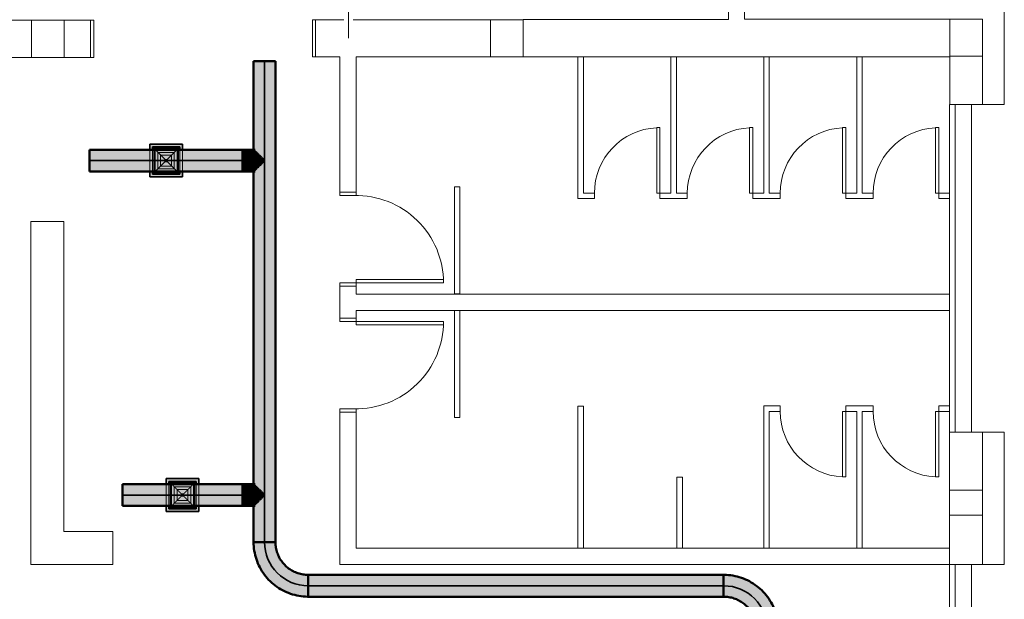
# Model space of a CAD drawing. Header units: millimetres. Extents: x -31934 to 141449, y -11052 to 10947.
# Tile 11 of 13: x 22449 to 31456, y -3843 to 1462. Entities that reach past the tile are written whole.
import ezdxf

# ---------------------------------------------------------------- set-up
doc = ezdxf.new("R2010")
doc.units = ezdxf.units.MM
doc.linetypes.add('Centro', pattern=[30, 12, -6, 6, -6])
doc.linetypes.add('Oculto 1_5', pattern=[2.2, 1.5, -0.7])
for name, color, linetype, lineweight in [('A-DETL', 90, 'Oculto 1_5', 9), ('A-DETL-GENF', 92, 'Continuous', 9), ('ESQ', 7, 'Continuous', 9), ('M-HVAC-CDFF', 50, 'Continuous', 35), ('M-HVAC-DUCT', 70, 'Continuous', 50), ('M-HVAC-DUCT-CNTR', 70, 'Centro', 35), ('PAREDES', 7, 'Continuous', 9), ('PEM1-Layout Terreo_dwg', 8, 'Continuous', 9), ('PILAR', 7, 'Continuous', 9)]:
    doc.layers.add(name, color=color, linetype=linetype, lineweight=lineweight)

# ---------------------------------------------------------------- blocks, each defined once
blk = doc.blocks.new('M_Cotovelo redondo - 2 D-V21-LAYOUT VISTA TÉRREO')
at = {"layer": 'M-HVAC-DUCT', "lineweight": 9}
for points in [[(-400, 0), (-330.5, 6.1), (-263.2, 24.1), (-198.3, 54.8), (-142.9, 93.6), (-93.5, 143), (-52.1, 203.3), (-24.1, 263.2), (-6.1, 330.5), (0, 400), (-100, 400), (-106.3, 339.7), (-122.8, 285.2), (-152.9, 230.5), (-187.9, 187.9), (-233.3, 150.6), (-285.2, 122.8), (-341.5, 105.8), (-400, 100), (-400, 25.9)], [(-400, -100), (-317.4, -92.8), (-245.5, -75.5), (-173, -45.5), (-106.1, -4.5), (-46.4, 46.4), (5, 107), (45.5, 173), (76.1, 248), (93.8, 321.8), (100, 400), (0, 400), (-6.1, 330.5), (-24.1, 263.2), (-53.6, 200), (-93.6, 142.9), (-142.9, 93.6), (-200, 53.6), (-263.2, 24.1), (-331.6, 6), (-400, -0.8), (-400, -96.6)]]:
    blk.add_hatch(color=241, dxfattribs=at).paths.add_polyline_path(points)
at = {"layer": 'M-HVAC-DUCT', "color": 11}
for p, q in [((0, 400), (-100, 400)), ((100, 400), (0, 400)), ((-400, 100), (-400, 0)), ((-400, 0), (-400, -100))]:
    blk.add_line(p, q, dxfattribs=at)
at = {"layer": 'M-HVAC-DUCT', "color": 11, "flags": 128}
for points in [[(-100, 400), (-100.2, 388), (-101, 376), (-102.2, 364.1), (-103.8, 352.2), (-106, 340.4), (-108.6, 328.7), (-111.7, 317.1), (-115.2, 305.6), (-119.2, 294.3), (-123.7, 283.2), (-128.6, 272.2), (-133.9, 261.5), (-139.7, 250.9), (-145.8, 240.6), (-152.4, 230.6), (-159.4, 220.8), (-166.7, 211.4), (-174.5, 202.2), (-182.5, 193.3), (-191, 184.8), (-199.8, 176.6), (-208.9, 168.8), (-218.3, 161.3), (-227.9, 154.2), (-237.9, 147.6), (-248.1, 141.3), (-258.6, 135.4), (-269.3, 130), (-280.2, 125), (-291.3, 120.4), (-302.6, 116.3), (-314, 112.6), (-325.5, 109.4), (-337.2, 106.6), (-349, 104.4), (-360.9, 102.6), (-372.8, 101.2), (-384.8, 100.4), (-396.8, 100), (-400, 100)], [(-400, -100), (-380, -99.6), (-360, -98.4), (-340.1, -96.4), (-320.3, -93.6), (-300.7, -90), (-281.1, -85.7), (-261.8, -80.5), (-242.7, -74.6), (-223.9, -67.9), (-205.3, -60.5), (-187, -52.4), (-169.1, -43.5), (-151.6, -33.9), (-134.4, -23.6), (-117.7, -12.7), (-101.4, -1), (-85.6, 11.2), (-70.3, 24.1), (-55.5, 37.6), (-41.3, 51.6), (-27.7, 66.3), (-14.6, 81.4), (-2.2, 97.1), (9.6, 113.2), (20.7, 129.8), (31.2, 146.9), (41, 164.3), (50.1, 182.2), (58.4, 200.3), (66, 218.8), (72.9, 237.6), (79, 256.6), (84.4, 275.9), (88.9, 295.4), (92.7, 315), (95.7, 334.8), (97.9, 354.7), (99.4, 374.6), (100, 394.6), (100, 400)]]:
    blk.add_lwpolyline(points, dxfattribs=at)
blk = doc.blocks.new('M_Cotovelo redondo - 2 D-V22-LAYOUT VISTA TÉRREO')
at = {"layer": 'M-HVAC-DUCT', "lineweight": 9}
h = blk.add_hatch(color=241, dxfattribs=at)
h.paths.add_polyline_path([(0, 400), (-100, 400), (-106.3, 339.7), (-122.8, 285.2), (-152.9, 230.5), (-187.9, 187.9), (-233.3, 150.6), (-285.2, 122.8), (-341.5, 105.8), (-400, 100), (-400, 0), (-330.5, 6.1), (-263.2, 24.1), (-198.3, 54.8), (-142.9, 93.6), (-93.5, 143), (-52.1, 203.3), (-24.1, 263.2), (-6.1, 330.5), (-4.8, 345.3)])
h.paths.add_polyline_path([(-355.8, 94.2), (-355.8, 94.2), (-362.6, 94.2)])
blk.add_hatch(color=241, dxfattribs=at).paths.add_polyline_path([(100, 400), (0, 400), (-6.1, 330.5), (-24.1, 263.2), (-53.6, 200), (-93.6, 142.9), (-142.9, 93.6), (-200, 53.6), (-263.2, 24.1), (-330.5, 6.1), (-400, 0), (-400, -100), (-317.4, -92.8), (-245.5, -75.5), (-173, -45.5), (-106.1, -4.5), (-46.4, 46.4), (5, 107), (45.5, 173), (75.5, 245.5), (93.8, 321.8), (96.6, 356.7)])
at = {"layer": 'M-HVAC-DUCT', "color": 11}
for p, q in [((0, 400), (-100, 400)), ((100, 400), (0, 400)), ((-400, 100), (-400, 0)), ((-400, 0), (-400, -100))]:
    blk.add_line(p, q, dxfattribs=at)
at = {"layer": 'M-HVAC-DUCT', "color": 11, "flags": 128}
for points in [[(-100, 400), (-100.2, 388), (-101, 376), (-102.2, 364.1), (-103.8, 352.2), (-106, 340.4), (-108.6, 328.7), (-111.7, 317.1), (-115.2, 305.6), (-119.2, 294.3), (-123.7, 283.2), (-128.6, 272.2), (-133.9, 261.5), (-139.7, 250.9), (-145.8, 240.6), (-152.4, 230.6), (-159.4, 220.8), (-166.7, 211.4), (-174.5, 202.2), (-182.5, 193.3), (-191, 184.8), (-199.8, 176.6), (-208.9, 168.8), (-218.3, 161.3), (-227.9, 154.2), (-237.9, 147.6), (-248.1, 141.3), (-258.6, 135.4), (-269.3, 130), (-280.2, 125), (-291.3, 120.4), (-302.6, 116.3), (-314, 112.6), (-325.5, 109.4), (-337.2, 106.6), (-349, 104.4), (-360.9, 102.6), (-372.8, 101.2), (-384.8, 100.4), (-396.8, 100), (-400, 100)], [(-400, -100), (-380, -99.6), (-360, -98.4), (-340.1, -96.4), (-320.3, -93.6), (-300.7, -90), (-281.1, -85.7), (-261.8, -80.5), (-242.7, -74.6), (-223.9, -67.9), (-205.3, -60.5), (-187, -52.4), (-169.1, -43.5), (-151.6, -33.9), (-134.4, -23.6), (-117.7, -12.7), (-101.4, -1), (-85.6, 11.2), (-70.3, 24.1), (-55.5, 37.6), (-41.3, 51.6), (-27.7, 66.3), (-14.6, 81.4), (-2.2, 97.1), (9.6, 113.2), (20.7, 129.8), (31.2, 146.9), (41, 164.3), (50.1, 182.2), (58.4, 200.3), (66, 218.8), (72.9, 237.6), (79, 256.6), (84.4, 275.9), (88.9, 295.4), (92.7, 315), (95.7, 334.8), (97.9, 354.7), (99.4, 374.6), (100, 394.6), (100, 400)]]:
    blk.add_lwpolyline(points, dxfattribs=at)
blk = doc.blocks.new('M_Encaixe de duto redondo - Padrão-1125067-LAYOUT VISTA TÉRREO')
at = {"layer": 'M-HVAC-DUCT', "linetype": 'Oculto 1_5', "lineweight": 9}
for points in [[(0, 100), (-7.7, 91.3), (-14.7, 85.3), (-16.3, 83), (-52, 47.3), (-68, 30.7), (-75.8, 24.2), (-79.7, 15.9), (-93.9, 1.4), (-93.9, 0), (0, 0), (0, 98.2)], [(101.6, 100), (0, 100), (0, 0), (101.6, 0), (101.6, 98)], [(-79.7, 0), (-93.9, 0), (-93.9, -1.4), (-79.7, -15.9), (-74.1, -25.9), (-68, -30.7), (-63.8, -34.4), (-46.2, -53.5), (-36.4, -62.7), (-26.5, -73), (0, -97.7), (0, 0), (-65.6, 0)], [(0, 0), (0, -100), (101.6, -100), (101.6, 0)]]:
    blk.add_hatch(color=8, dxfattribs=at).paths.add_polyline_path(points)
at = {"layer": 'M-HVAC-DUCT', "color": 160}
for p, q in [((0, 100), (-13.7, 100)), ((101.6, 100), (0, 100)), ((101.6, 0), (101.6, 100)), ((-93.9, 1.4), (-93.9, 0)), ((-93.9, 0), (-93.9, -1.4)), ((101.6, -100), (101.6, 0)), ((-13.7, -100), (0, -100)), ((0, -100), (101.6, -100))]:
    blk.add_line(p, q, dxfattribs=at)
blk = doc.blocks.new('M_Encaixe de duto retangular - Padrão-999966-LAYOUT VISTA TÉRREO')
at = {"layer": 'M-HVAC-DUCT', "linetype": 'Oculto 1_5', "lineweight": 9}
h = blk.add_hatch(color=8, dxfattribs=at)
h.paths.add_polyline_path([(28418.8, -5680.6), (28418.8, -5668.1), (28193.8, -5668.1), (28193.8, -5680.6), (28199.7, -5680.6)])
h.paths.add_polyline_path([(28418.8, -5468.1), (28418.8, -5455.6), (28193.8, -5455.6), (28193.8, -5468.1), (28199.7, -5468.1)])
at = {"layer": 'M-HVAC-DUCT', "color": 160}
for p, q in [((28418.8, -5455.6), (28193.8, -5455.6)), ((28193.8, -5455.6), (28193.8, -5468.1)), ((28418.8, -5468.1), (28418.8, -5455.6)), ((28193.8, -5668.1), (28193.8, -5680.6)), ((28418.8, -5680.6), (28418.8, -5668.1)), ((28193.8, -5680.6), (28418.8, -5680.6))]:
    blk.add_line(p, q, dxfattribs=at)
blk = doc.blocks.new('M_Difusor de retorno - 600 x 600 Face 300 x 300 Conexão-V29-LAYOUT VISTA TÉRREO')
at = {"layer": 'A-DETL-GENF', "linetype": 'Oculto 1_5'}
for points in [[(-390, 0), (-690, 80.4), (-690, -80.4)], [(690, 80.4), (390, 0), (690, -80.4)]]:
    blk.add_hatch(color=170, dxfattribs=at).paths.add_polyline_path(points)
at = {"layer": 'A-DETL', "color": 170}
for p, q in [((80.4, 690), (-80.4, 690)), ((0, 390.2), (-80.4, 690)), ((-80.4, 690), (0, 390.2)), ((80.4, 690), (-80.4, 690)), ((0, 390.2), (80.4, 690)), ((0, 390.2), (80.4, 690)), ((-200, 300), (200, 300)), ((-200, -200), (200, 200)), ((200, -300), (-200, -300)), ((0, -390.2), (-80.4, -690)), ((0, -390.2), (-80.4, -690)), ((0, -390.2), (80.4, -690)), ((80.4, -690), (0, -390.2)), ((-80.4, -690), (80.4, -690)), ((-80.4, -690), (80.4, -690))]:
    blk.add_line(p, q, dxfattribs=at)
at = {"layer": 'A-DETL-GENF', "color": 170}
for p, q in [((-990, 0), (-390, 0)), ((-690, 80.4), (-690, -80.4)), ((-390, 0), (-690, 80.4)), ((-390, 0), (-690, 80.4)), ((-690, 80.4), (-690, -80.4)), ((-390, 0), (-690, -80.4)), ((-690, -80.4), (-390, 0)), ((390, 0), (690, 80.4)), ((690, 80.4), (390, 0)), ((390, 0), (690, -80.4)), ((990, 0), (390, 0)), ((390, 0), (690, -80.4)), ((690, -80.4), (690, 80.4)), ((690, -80.4), (690, 80.4))]:
    blk.add_line(p, q, dxfattribs=at)
at = {"layer": 'M-HVAC-CDFF', "color": 5}
for p, q in [((-300, 300), (-300, -300)), ((-300, 300), (-200, 300)), ((200, 300), (300, 300)), ((200, 200), (300, 300)), ((300, 300), (300, -300)), ((-300, -300), (-200, -200)), ((-200, -300), (-300, -300)), ((300, -300), (200, -300))]:
    blk.add_line(p, q, dxfattribs=at)
blk = doc.blocks.new('11 - Difusor Quadrado - SDQ3535-V34-LAYOUT VISTA TÉRREO')
at = {"layer": 'M-HVAC-CDFF', "linetype": 'Oculto 1_5', "lineweight": 9}
h = blk.add_hatch(color=8, dxfattribs=at)
h.paths.add_polyline_path([(-150, -112.5), (-150, -150), (-100, -150), (-100, -112.5), (-112.5, -112.5), (-112.5, 112.5), (-100, 112.5), (-100, 150), (-150, 150), (-150, -107.5)])
h.paths.add_polyline_path([(100, 112.5), (112.5, 112.5), (112.5, -112.5), (100, -112.5), (100, -150), (150, -150), (150, 150), (100, 150)])
h = blk.add_hatch(color=8, dxfattribs=at)
h.paths.add_polyline_path([(-125, -112.5), (-125, -125), (-100, -125), (-100, -112.5), (-112.5, -112.5), (-112.5, 112.5), (-100, 112.5), (-100, 125), (-125, 125), (-125, -107.5)])
h.paths.add_polyline_path([(100, 112.5), (112.5, 112.5), (112.5, -112.5), (100, -112.5), (100, -125), (125, -125), (125, 125), (100, 125)])
for points in [[(-125, 107.5), (-125, -125), (-112.5, -112.5), (-112.5, 112.5), (-125, 125), (-125, 112.5)], [(112.5, -112.5), (125, -125), (125, 125), (112.5, 112.5), (112.5, -107.5)]]:
    blk.add_hatch(color=8, dxfattribs=at).paths.add_polyline_path(points)
h = blk.add_hatch(color=8, dxfattribs=at)
h.paths.add_polyline_path([(-125, 125), (-112.5, 112.5), (-100, 112.5), (-100, 125), (-112.5, 125)])
h.paths.add_polyline_path([(100, 125), (100, 112.5), (112.5, 112.5), (125, 125), (107.5, 125)])
h = blk.add_hatch(color=8, dxfattribs=at)
h.paths.add_polyline_path([(-125, -125), (-100, -125), (-100, -112.5), (-112.5, -112.5)])
h.paths.add_polyline_path([(100, -112.5), (100, -125), (125, -125), (112.5, -112.5), (107.5, -112.5)])
at = {"layer": 'A-DETL', "color": 170}
for p, q in [((-107.5, -107.5), (-107.5, 107.5)), ((-107.5, 107.5), (107.5, 107.5)), ((-10, 10), (-107.5, 107.5)), ((-107.5, 107.5), (-10, 10)), ((100, 150), (-100, 150)), ((100, 125), (-100, 125)), ((100, 125), (-100, 125)), ((100, 112.5), (-100, 112.5)), ((100, 100), (-100, 100)), ((107.5, 107.5), (10, 10)), ((10, 10), (107.5, 107.5)), ((107.5, 107.5), (107.5, -107.5)), ((75, 75), (-75, 75)), ((-75, 75), (-75, -75)), ((50, 50), (-50, 50)), ((-50, 50), (-50, -50)), ((10, 10), (-10, 10)), ((-10, 10), (-10, -10)), ((-10, -10), (-10, 10)), ((-10, 10), (10, 10)), ((10, -10), (10, 10)), ((10, 10), (10, -10)), ((50, -50), (50, 50)), ((75, -75), (75, 75)), ((-107.5, -107.5), (-10, -10)), ((-10, -10), (-107.5, -107.5)), ((-75, -75), (75, -75)), ((-50, -50), (50, -50)), ((-10, -10), (10, -10)), ((10, -10), (-10, -10)), ((10, -10), (107.5, -107.5)), ((107.5, -107.5), (10, -10)), ((107.5, -107.5), (-107.5, -107.5)), ((-100, -100), (100, -100)), ((-100, -112.5), (100, -112.5)), ((-100, -125), (100, -125)), ((-100, -125), (100, -125)), ((-100, -150), (100, -150))]:
    blk.add_line(p, q, dxfattribs=at)
at = {"layer": 'M-HVAC-CDFF', "color": 5}
for p, q in [((-100, 150), (-150, 150)), ((-150, 150), (-150, -150)), ((-100, 125), (-125, 125)), ((-125, 125), (-125, -125)), ((-112.5, 112.5), (-125, 125)), ((-125, 125), (-125, -125)), ((-100, 125), (-125, 125)), ((-125, 125), (-112.5, 112.5)), ((150, 150), (100, 150)), ((125, 125), (100, 125)), ((125, 125), (100, 125)), ((125, 125), (112.5, 112.5)), ((112.5, 112.5), (125, 125)), ((125, -125), (125, 125)), ((125, -125), (125, 125)), ((150, -150), (150, 150)), ((-150, -150), (-100, -150)), ((-125, -125), (-112.5, -112.5)), ((-112.5, -112.5), (-125, -125)), ((-125, -125), (-100, -125)), ((-125, -125), (-100, -125)), ((100, -125), (125, -125)), ((100, -125), (125, -125)), ((100, -150), (150, -150)), ((112.5, -112.5), (125, -125)), ((125, -125), (112.5, -112.5))]:
    blk.add_line(p, q, dxfattribs=at)
blk = doc.blocks.new('11 - Difusor Quadrado - SDQ3535-V35-LAYOUT VISTA TÉRREO')
at = {"layer": 'M-HVAC-CDFF', "linetype": 'Oculto 1_5', "lineweight": 9}
h = blk.add_hatch(color=8, dxfattribs=at)
h.paths.add_polyline_path([(-150, -112.5), (-150, -150), (-100, -150), (-100, -112.5), (-112.5, -112.5), (-112.5, 112.5), (-100, 112.5), (-100, 150), (-150, 150), (-150, -107.5)])
h.paths.add_polyline_path([(100, 112.5), (112.5, 112.5), (112.5, -112.5), (100, -112.5), (100, -150), (150, -150), (150, 150), (100, 150)])
h = blk.add_hatch(color=8, dxfattribs=at)
h.paths.add_polyline_path([(-125, -112.5), (-125, -125), (-100, -125), (-100, -112.5), (-112.5, -112.5), (-112.5, 112.5), (-100, 112.5), (-100, 125), (-125, 125), (-125, -107.5)])
h.paths.add_polyline_path([(100, 112.5), (112.5, 112.5), (112.5, -112.5), (100, -112.5), (100, -125), (125, -125), (125, 125), (100, 125)])
for points in [[(-125, 107.5), (-125, -125), (-112.5, -112.5), (-112.5, 112.5), (-125, 125), (-125, 112.5)], [(112.5, -112.5), (125, -125), (125, 125), (112.5, 112.5), (112.5, -107.5)]]:
    blk.add_hatch(color=8, dxfattribs=at).paths.add_polyline_path(points)
h = blk.add_hatch(color=8, dxfattribs=at)
h.paths.add_polyline_path([(-125, 125), (-112.5, 112.5), (-100, 112.5), (-100, 125), (-112.5, 125)])
h.paths.add_polyline_path([(100, 125), (100, 112.5), (112.5, 112.5), (125, 125), (107.5, 125)])
h = blk.add_hatch(color=8, dxfattribs=at)
h.paths.add_polyline_path([(-125, -125), (-100, -125), (-100, -112.5), (-112.5, -112.5)])
h.paths.add_polyline_path([(100, -112.5), (100, -125), (125, -125), (112.5, -112.5), (107.5, -112.5)])
at = {"layer": 'A-DETL', "color": 170}
for p, q in [((-107.5, -107.5), (-107.5, 107.5)), ((-107.5, 107.5), (107.5, 107.5)), ((-10, 10), (-107.5, 107.5)), ((-107.5, 107.5), (-10, 10)), ((100, 150), (-100, 150)), ((100, 125), (-100, 125)), ((100, 125), (-100, 125)), ((100, 112.5), (-100, 112.5)), ((100, 100), (-100, 100)), ((107.5, 107.5), (10, 10)), ((10, 10), (107.5, 107.5)), ((107.5, 107.5), (107.5, -107.5)), ((75, 75), (-75, 75)), ((-75, 75), (-75, -75)), ((50, 50), (-50, 50)), ((-50, 50), (-50, -50)), ((10, 10), (-10, 10)), ((-10, 10), (-10, -10)), ((-10, -10), (-10, 10)), ((-10, 10), (10, 10)), ((10, -10), (10, 10)), ((10, 10), (10, -10)), ((50, -50), (50, 50)), ((75, -75), (75, 75)), ((-107.5, -107.5), (-10, -10)), ((-10, -10), (-107.5, -107.5)), ((-75, -75), (75, -75)), ((-50, -50), (50, -50)), ((-10, -10), (10, -10)), ((10, -10), (-10, -10)), ((10, -10), (107.5, -107.5)), ((107.5, -107.5), (10, -10)), ((107.5, -107.5), (-107.5, -107.5)), ((-100, -100), (100, -100)), ((-100, -112.5), (100, -112.5)), ((-100, -125), (100, -125)), ((-100, -125), (100, -125)), ((-100, -150), (100, -150))]:
    blk.add_line(p, q, dxfattribs=at)
at = {"layer": 'M-HVAC-CDFF', "color": 5}
for p, q in [((-100, 150), (-150, 150)), ((-150, 150), (-150, -150)), ((-100, 125), (-125, 125)), ((-125, 125), (-125, -125)), ((-112.5, 112.5), (-125, 125)), ((-125, 125), (-125, -125)), ((-100, 125), (-125, 125)), ((-125, 125), (-112.5, 112.5)), ((150, 150), (100, 150)), ((125, 125), (100, 125)), ((125, 125), (100, 125)), ((125, 125), (112.5, 112.5)), ((112.5, 112.5), (125, 125)), ((125, -125), (125, 125)), ((125, -125), (125, 125)), ((150, -150), (150, 150)), ((-150, -150), (-100, -150)), ((-125, -125), (-112.5, -112.5)), ((-112.5, -112.5), (-125, -125)), ((-125, -125), (-100, -125)), ((-125, -125), (-100, -125)), ((100, -125), (125, -125)), ((100, -125), (125, -125)), ((100, -150), (150, -150)), ((112.5, -112.5), (125, -125)), ((125, -125), (112.5, -112.5))]:
    blk.add_line(p, q, dxfattribs=at)
blk = doc.blocks.new('PEM1-Layout Terreo_dwg-1021386-LAYOUT VISTA TÉRREO')
at = {"layer": 'ESQ'}
for p, q in [((123918.2, 24761.7), (123918.2, 27761.7)), ((123968.2, 24761.7), (123968.2, 27761.7)), ((123918.2, 20571.7), (123918.2, 23551.7)), ((123968.2, 20571.7), (123968.2, 23551.7))]:
    blk.add_line(p, q, dxfattribs=at)
at = {"layer": 'ESQ', "flags": 128}
for points in [[(116058.2, 28531.7), (116088.2, 28531.7), (116088.2, 28191.7), (116058.2, 28191.7)], [(118118.2, 28536.1), (118088.2, 28536.1), (118088.2, 28196.1), (118118.2, 28196.1)], [(120568.2, 28198.6), (120568.2, 26948.6), (120668.2, 26948.6), (120668.2, 26898.6), (120518.2, 26898.6), (120518.2, 28198.6)], [(121368.2, 28198.6), (121368.2, 26948.6), (121268.2, 26948.6), (121268.2, 26898.6), (121518.2, 26898.6), (121518.2, 26948.6), (121418.2, 26948.6), (121418.2, 28198.6)], [(122268.2, 28198.6), (122268.2, 26948.6), (122368.2, 26948.6), (122368.2, 26898.6), (122118.2, 26898.6), (122118.2, 26948.6), (122218.2, 26948.6), (122218.2, 28198.6)], [(123068.2, 28198.6), (123068.2, 26948.6), (122968.2, 26948.6), (122968.2, 26898.6), (123218.2, 26898.6), (123218.2, 26948.6), (123118.2, 26948.6), (123118.2, 28198.6)], [(118338.2, 26957.2), (118338.2, 26927.2), (118488.2, 26927.2), (118488.2, 26957.2)], [(123918.2, 26898.6), (123818.2, 26898.6), (123818.2, 26948.6), (123918.2, 26948.6)], [(118338.2, 26097.5), (118338.2, 26127.5), (118488.2, 26127.5), (118488.2, 26097.5)], [(118338.2, 25805.3), (118338.2, 25775.3), (118488.2, 25775.3), (118488.2, 25805.3)], [(118338.2, 24945.6), (118338.2, 24975.6), (118488.2, 24975.6), (118488.2, 24945.6)], [(122268.2, 23701.4), (122268.2, 24951.4), (122368.2, 24951.4), (122368.2, 25001.4), (122218.2, 25001.4), (122218.2, 24951.4), (122218.2, 23701.4)], [(123068.2, 23701.4), (123068.2, 24951.4), (122968.2, 24951.4), (122968.2, 25001.4), (123218.2, 25001.4), (123218.2, 24951.4), (123118.2, 24951.4), (123118.2, 23701.4)], [(123918.2, 25001.4), (123818.2, 25001.4), (123818.2, 24951.4), (123918.2, 24951.4)]]:
    blk.add_lwpolyline(points, dxfattribs=at)
for points in [[(121268.2, 26948.6), (121268.2, 27548.6), (121238.2, 27548.6), (121238.2, 26948.6)], [(122118.2, 26948.6), (122118.2, 27548.6), (122088.2, 27548.6), (122088.2, 26948.6)], [(122968.2, 26948.6), (122968.2, 27548.6), (122938.2, 27548.6), (122938.2, 26948.6)], [(123818.2, 26948.6), (123818.2, 27548.6), (123788.2, 27548.6), (123788.2, 26948.6)], [(119388.2, 27007.2), (119438.2, 27007.2), (119438.2, 26027.2), (119388.2, 26027.2)], [(118488.2, 26127.5), (119288.2, 26127.5), (119288.2, 26157.5), (118488.2, 26157.5)], [(119388.2, 24895.6), (119438.2, 24895.6), (119438.2, 25875.6), (119388.2, 25875.6)], [(118488.2, 25775.3), (119288.2, 25775.3), (119288.2, 25745.3), (118488.2, 25745.3)], [(120518.2, 23701.4), (120568.2, 23701.4), (120568.2, 24998.5), (120518.2, 24998.5)], [(122968.2, 24951.4), (122968.2, 24351.4), (122938.2, 24351.4), (122938.2, 24951.4)], [(123818.2, 24951.4), (123818.2, 24351.4), (123788.2, 24351.4), (123788.2, 24951.4)], [(121423.4, 23701.4), (121473.4, 23701.4), (121473.4, 24350), (121423.4, 24350)]]:
    blk.add_lwpolyline(points, close=True, dxfattribs=at)
at = {"layer": 'ESQ'}
for centre, radius, start, end in [((121268.2, 26948.6), 600, 92.86241, 180), ((122118.2, 26948.6), 600, 92.86241, 180), ((122968.2, 26948.6), 600, 92.86241, 180), ((123818.2, 26948.6), 600, 92.86241, 180), ((118488.2, 26127.5), 800, 0, 91.4063), ((118488.2, 25775.3), 800, 268.5937, 0), ((122968.2, 24951.4), 600, 180, 267.13759), ((123818.2, 24951.4), 600, 180, 267.13759)]:
    blk.add_arc(centre, radius, start, end, dxfattribs=at)
at = {"layer": 'PAREDES'}
for p, q in [((118376, 28536.6), (118118.2, 28536.6)), ((119718.2, 28536.6), (118461, 28536.6)), ((119718.2, 28196.6), (119718.2, 28536.6)), ((124118.2, 24761.7), (124118.2, 27761.7)), ((119288.2, 25775.3), (119288.2, 25745.3)), ((123905.6, 23701.4), (120801.6, 23701.4)), ((124118.2, 20571.7), (124118.2, 23551.7))]:
    blk.add_line(p, q, dxfattribs=at)
at = {"layer": 'PAREDES', "flags": 128}
for points in [[(123918.6, 28201.7), (123918.6, 28541.7), (122041.9, 28541.7), (122044, 29135.7), (121893.9, 29135.7), (121893.9, 28539.8), (120018.2, 28539.8), (120018.2, 28197), (123918.6, 28197), (123918.6, 27761.7), (124218.2, 27761.7), (124218.2, 28201.7)], [(124218.2, 27761.7), (124418.2, 27761.7), (124418.2, 28961.7), (124218.2, 28961.7)], [(115518.2, 28531.6), (114597.8, 28531.6), (114597.8, 28191), (116058.2, 28191), (116058.2, 28531.7), (115818.2, 28531.7)], [(118118.2, 28536.6), (118118.2, 28196.1), (118338.2, 28196.1), (118338.2, 26957.2), (118488.2, 26957.2), (118488.2, 28196.7), (119718.2, 28196.7)], [(123918.2, 26025.6), (118488.2, 26025.6), (118488.2, 26097.5), (118338.2, 26097.5), (118338.2, 25805.3), (118488.2, 25805.3), (118488.2, 25875.6), (123918.2, 25875.6)], [(123918.2, 23551.7), (123918.2, 24001.7), (123918.2, 23701.4), (118488.2, 23701.4), (118488.2, 24945.6), (118338.2, 24945.6), (118338.2, 23551.4), (124218.2, 23551.4), (124218.2, 24001.7)], [(123918.2, 24231.7), (123918.2, 24761.7), (124218.2, 24761.7), (124218.2, 24231.7)], [(124118.2, 23551.7), (124418.2, 23551.7), (124418.2, 24761.7), (124218.2, 24761.7)]]:
    blk.add_lwpolyline(points, dxfattribs=at)
for points in [[(116058.2, 28531.7), (114598.2, 28531.7), (114598.2, 28191), (116058.2, 28191)], [(115813.2, 23551.4), (116263.2, 23551.4), (116263.2, 23851.4), (115813.2, 23851.4), (115813.2, 26689.1), (115513.2, 26689.1), (115513.2, 23551.4)]]:
    blk.add_lwpolyline(points, close=True, dxfattribs=at)
at = {"layer": 'PILAR', "flags": 128}
for points in [[(115818.2, 28191.6), (115518.2, 28191.6), (115518.2, 28531.6), (115818.2, 28531.6)], [(115818.2, 28191.9), (115818.2, 28531.9)], [(120018.2, 28537), (120018.2, 28197), (119718.2, 28197), (119718.2, 28536.6), (120018.2, 28536.6)], [(123918.6, 28541.7), (123918.6, 28201.7), (124218.6, 28201.7), (124218.6, 28541.7)], [(123918.2, 24010.4), (123918.2, 24440.4)], [(123918.2, 24231.7), (124218.2, 24231.7), (124218.2, 24001.7), (123918.2, 24001.7)]]:
    blk.add_lwpolyline(points, close=True, dxfattribs=at)

msp = doc.modelspace()

# ---------------------------------------------------------------- hatches: boundary and pattern name
at = {"layer": 'M-HVAC-DUCT'}
for points in [[(24688.603, -3319.123), (24688.603, 1080.877), (24588.603, 1080.877), (24588.603, 272.113), (24597.306, 264.328), (24603.304, 257.412), (24605.756, 255.679), (24641.281, 220.121), (24658.756, 202.855), (24664.438, 196.278), (24671.4, 192.458), (24682.507, 181.472), (24682.507, 162.753), (24668.258, 149.645), (24662.722, 146.231), (24658.756, 141.37), (24654.227, 135.964), (24630.848, 113.263), (24627.598, 109.919), (24615.554, 98.569), (24588.603, 71.592), (24589.014, -2789.028), (24597.306, -2796.497), (24603.862, -2803.798), (24605.756, -2805.146), (24641.281, -2840.704), (24658.756, -2857.97), (24664.438, -2864.547), (24671.4, -2868.367), (24682.507, -2879.353), (24682.507, -2898.072), (24668.258, -2911.18), (24662.722, -2914.594), (24658.756, -2919.455), (24654.227, -2924.861), (24635.42, -2942.18), (24627.598, -2950.905), (24615.554, -2962.256), (24588.603, -2988.712), (24588.603, -3319.123), (24662.722, -3319.123)], [(24694.68, -3319.123), (24788.603, -3319.123), (24788.603, 1080.877), (24688.603, 1080.877), (24688.603, -3319.123)], [(23290.854, 172.113), (24487.003, 172.113), (24487.003, 272.113), (23088.603, 272.113), (23088.603, 172.113)], [(23290.854, 72.113), (24487.003, 72.113), (24487.003, 172.113), (23088.603, 172.113), (23088.603, 72.113)], [(23389.103, -2888.712), (24487.003, -2888.712), (24487.003, -2788.712), (23389.103, -2788.712), (23389.103, -2862.83)], [(24108.993, -2988.712), (24487.003, -2988.712), (24487.003, -2888.712), (23389.103, -2888.712), (23389.103, -2988.712)], [(25088.603, -3719.123), (28888.603, -3719.123), (28888.603, -3619.123), (25088.603, -3619.123), (25088.603, -3713.046)], [(28888.603, -3819.123), (28888.603, -3719.123), (25088.603, -3719.123), (25088.603, -3819.123), (28608.756, -3819.123)]]:
    msp.add_hatch(color=11, dxfattribs=at).paths.add_polyline_path(points)
h = msp.add_hatch(color=11, dxfattribs=at)
h.paths.add_polyline_path([(24682.507, 178.209), (24682.507, 181.472), (24668.258, 194.58), (24664.438, 196.278), (24668.258, 192.458)])
h.paths.add_polyline_path([(24660.677, 200.039), (24655.341, 207.241), (24640.595, 220.121), (24657.861, 202.855)])
h.paths.add_polyline_path([(24637.023, 223.693), (24628.718, 233.36), (24627.598, 233.118), (24635.136, 225.581)])
h.paths.add_polyline_path([(24617.148, 243.568), (24616.038, 245.161), (24615.778, 244.939)])
h.paths.add_polyline_path([(24600.564, 260.152), (24597.204, 264.426), (24596.336, 264.38)])
h.paths.add_polyline_path([(24591.695, 269.021), (24591.221, 270.103), (24590.626, 270.09)])
h = msp.add_hatch(color=11, dxfattribs=at)
h.paths.add_polyline_path([(24619.97, 103.479), (24627.784, 112.67), (24626.411, 111.107)])
h.paths.add_polyline_path([(24639.361, 122.87), (24660.677, 144.186), (24654.227, 139.744), (24640.144, 124.105)])
h.paths.add_polyline_path([(24664.438, 147.947), (24682.507, 166.017), (24682.507, 170.7), (24668.258, 156.226), (24666.201, 151.767)])
h.paths.add_polyline_path([(24682.507, 173.525), (24682.507, 178.209), (24664.438, 196.278), (24668.258, 187.999), (24680.876, 175.182)])
h.paths.add_polyline_path([(24660.677, 200.039), (24640.595, 219.409), (24654.227, 204.482)])
h.paths.add_polyline_path([(24637.023, 223.693), (24627.484, 231.848), (24627.598, 231.713)])
h = msp.add_hatch(color=11, dxfattribs=at)
h.paths.add_polyline_path([(24593.657, 77.166), (24597.306, 79.898), (24596.336, 79.845)])
h.paths.add_polyline_path([(24603.304, 86.813), (24605.756, 88.546), (24604.92, 88.429)])
h.paths.add_polyline_path([(24619.97, 103.479), (24630.848, 113.263), (24629.754, 113.263), (24627.598, 111.107)])
h.paths.add_polyline_path([(24639.361, 122.87), (24641.196, 124.026), (24656.475, 138.025), (24660.677, 144.186), (24640.595, 124.105)])
h.paths.add_polyline_path([(24664.438, 147.947), (24671.4, 151.767), (24682.507, 162.753), (24682.507, 166.017), (24668.258, 151.767)])
h = msp.add_hatch(color=11, dxfattribs=at)
h.paths.add_polyline_path([(24682.507, -2882.616), (24682.507, -2879.353), (24668.258, -2866.245), (24664.438, -2864.547), (24668.258, -2868.367)])
h.paths.add_polyline_path([(24660.677, -2860.786), (24655.341, -2853.584), (24640.595, -2840.704), (24657.861, -2857.97)])
h.paths.add_polyline_path([(24637.023, -2837.132), (24628.718, -2827.465), (24627.598, -2827.707), (24635.136, -2835.244)])
h.paths.add_polyline_path([(24617.148, -2817.257), (24616.038, -2815.664), (24615.778, -2815.886)])
h.paths.add_polyline_path([(24600.564, -2800.673), (24597.204, -2796.399), (24596.336, -2796.445)])
h.paths.add_polyline_path([(24591.695, -2791.804), (24591.221, -2790.722), (24590.626, -2790.735)])
h = msp.add_hatch(color=11, dxfattribs=at)
h.paths.add_polyline_path([(24619.97, -2957.346), (24627.784, -2948.154), (24626.411, -2949.718)])
h.paths.add_polyline_path([(24639.361, -2937.955), (24660.677, -2916.639), (24654.227, -2921.081), (24640.144, -2936.72)])
h.paths.add_polyline_path([(24664.438, -2912.878), (24682.507, -2894.808), (24682.507, -2890.125), (24668.258, -2904.599), (24666.201, -2909.057)])
h.paths.add_polyline_path([(24682.507, -2887.3), (24682.507, -2882.616), (24664.438, -2864.547), (24668.258, -2872.826), (24680.876, -2885.643)])
h.paths.add_polyline_path([(24660.677, -2860.786), (24640.595, -2841.416), (24654.227, -2856.343)])
h.paths.add_polyline_path([(24637.023, -2837.132), (24627.484, -2828.977), (24627.598, -2829.112)])
h = msp.add_hatch(color=11, dxfattribs=at)
h.paths.add_polyline_path([(24593.657, -2983.659), (24597.306, -2980.927), (24596.336, -2980.98)])
h.paths.add_polyline_path([(24603.304, -2974.012), (24605.756, -2972.279), (24604.92, -2972.396)])
h.paths.add_polyline_path([(24619.97, -2957.346), (24629.204, -2949.498), (24637.023, -2940.292), (24627.598, -2949.718)])
h.paths.add_polyline_path([(24639.361, -2937.955), (24641.196, -2936.799), (24656.475, -2922.8), (24660.677, -2916.639), (24640.595, -2936.72)])
h.paths.add_polyline_path([(24664.438, -2912.878), (24671.4, -2909.057), (24682.507, -2898.072), (24682.507, -2894.808), (24668.258, -2909.057)])

# ---------------------------------------------------------------- linework, layer by layer
at = {"layer": 'A-DETL', "color": 241, "linetype": 'Continuous'}
for p, q in [((23900.553, 59.613), (23675.553, 284.613)), ((23675.553, 59.613), (23900.553, 284.613)), ((23675.553, 72.162), (23675.553, 272.063)), ((23900.553, 272.063), (23900.553, 72.162))]:
    msp.add_line(p, q, dxfattribs=at)
at = {"layer": 'A-DETL', "color": 170}
for p, q in [((24050.803, -3001.212), (23825.803, -2776.212)), ((23825.803, -3001.212), (24050.803, -2776.212)), ((23825.803, -2988.663), (23825.803, -2788.762)), ((24050.803, -2788.762), (24050.803, -2988.663))]:
    msp.add_line(p, q, dxfattribs=at)
at = {"layer": 'M-HVAC-DUCT', "color": 11}
for p, q in [((24788.603, 1080.877), (24588.603, 1080.877)), ((24588.603, 1080.877), (24588.603, 258.409)), ((24788.603, -3319.123), (24788.603, 1080.877)), ((24487.003, 272.113), (23088.603, 272.113)), ((23088.603, 272.113), (23088.603, 72.113)), ((24487.003, 72.113), (24487.003, 272.113)), ((24602.307, 272.113), (24588.603, 272.113)), ((24682.507, 173.525), (24682.507, 181.53)), ((24682.507, 162.695), (24682.507, 170.7)), ((23088.603, 72.113), (24487.003, 72.113)), ((24588.603, 85.816), (24588.603, 72.113)), ((24588.603, 72.113), (24588.603, -2802.416)), ((24588.603, 72.113), (24602.307, 72.113)), ((24487.003, -2788.712), (23389.103, -2788.712)), ((23389.103, -2788.712), (23389.103, -2988.712)), ((24487.003, -2988.712), (24487.003, -2788.712)), ((24602.307, -2788.712), (24588.603, -2788.712)), ((24682.507, -2887.3), (24682.507, -2879.295)), ((24682.507, -2898.13), (24682.507, -2890.125)), ((23389.103, -2988.712), (24487.003, -2988.712)), ((24588.603, -2975.009), (24588.603, -3319.123)), ((24588.603, -2988.712), (24602.307, -2988.712)), ((24588.603, -3319.123), (24788.603, -3319.123)), ((28888.603, -3619.123), (25088.603, -3619.123)), ((25088.603, -3619.123), (25088.603, -3819.123)), ((28888.603, -3819.123), (28888.603, -3619.123)), ((25088.603, -3819.123), (28888.603, -3819.123))]:
    msp.add_line(p, q, dxfattribs=at)
for points, knots in [([(24588.603, 272.113), (24588.663, 272.113), (24589.471, 271.243), (24591.301, 269.412), (24591.695, 269.019)], [0, 0, 0, 0, 0.111111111, 0.138064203, 0.138064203, 0.138064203, 0.138064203]), ([(24593.252, 267.474), (24593.683, 267.046), (24594.665, 266.073), (24596.306, 264.409), (24598.198, 262.499), (24599.596, 261.114), (24600.32, 260.395)], [0.170101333, 0.170101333, 0.170101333, 0.170101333, 0.194444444, 0.222222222, 0.25, 0.277777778, 0.277777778, 0.277777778, 0.277777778]), ([(24603.135, 257.593), (24603.719, 257.007), (24605.104, 255.611), (24607.376, 253.32), (24610.882, 249.84), (24614.367, 246.35), (24617.041, 243.674), (24617.798, 242.917)], [0.312418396, 0.312418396, 0.312418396, 0.312418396, 0.333333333, 0.361111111, 0.388888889, 0.444444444, 0.466024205, 0.466024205, 0.466024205, 0.466024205]), ([(24619.833, 240.882), (24620.858, 239.858), (24623.155, 237.564), (24626.805, 233.921), (24631.432, 229.265), (24634.857, 225.854), (24636.949, 223.768)], [0.48519031, 0.48519031, 0.48519031, 0.48519031, 0.513888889, 0.548611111, 0.583333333, 0.63613206, 0.63613206, 0.63613206, 0.63613206]), ([(24639.333, 221.389), (24641.972, 218.752), (24648.95, 211.753), (24656.153, 204.568), (24660.642, 200.081)], [0.656109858, 0.656109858, 0.656109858, 0.656109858, 0.722222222, 0.828852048, 0.828852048, 0.828852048, 0.828852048]), ([(24664.411, 196.309), (24664.516, 196.205), (24670.495, 190.217), (24676.525, 184.148), (24682.507, 178.209)], [0.858633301, 0.858633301, 0.858633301, 0.858633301, 0.861111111, 1, 1, 1, 1]), ([(24603.132, 86.632), (24603.717, 87.219), (24605.105, 88.614), (24607.375, 90.906), (24610.882, 94.385), (24614.367, 97.875), (24617.041, 100.551), (24617.797, 101.308)], [-0.687581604, -0.687581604, -0.687581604, -0.687581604, -0.666666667, -0.638888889, -0.611111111, -0.555555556, -0.533975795, -0.533975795, -0.533975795, -0.533975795]), ([(24619.831, 103.343), (24620.359, 103.872), (24622.889, 106.402), (24628.488, 111.995), (24633.765, 117.272), (24636.949, 120.457)], [-0.51480969, -0.51480969, -0.51480969, -0.51480969, -0.5, -0.444444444, -0.36386794, -0.36386794, -0.36386794, -0.36386794]), ([(24639.329, 122.838), (24639.75, 123.259), (24644.615, 128.125), (24651.698, 135.21), (24658.491, 141.997), (24660.641, 144.146)], [-0.343890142, -0.343890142, -0.343890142, -0.343890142, -0.333333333, -0.222222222, -0.171147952, -0.171147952, -0.171147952, -0.171147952]), ([(24664.411, 147.916), (24665.691, 149.196), (24671.684, 155.196), (24677.722, 161.265), (24682.507, 166.017)], [-0.141366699, -0.141366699, -0.141366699, -0.141366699, -0.111111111, 0, 0, 0, 0]), ([(24588.603, 72.113), (24588.648, 72.113), (24589.238, 72.705), (24590.734, 74.252), (24591.498, 75.015), (24591.69, 75.205)], [-1, -1, -1, -1, -0.916666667, -0.875, -0.861935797, -0.861935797, -0.861935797, -0.861935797]), ([(24593.252, 76.751), (24593.931, 77.423), (24595.078, 78.563), (24596.77, 80.289), (24598.355, 81.88), (24599.556, 83.07), (24600.257, 83.766)], [-0.829898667, -0.829898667, -0.829898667, -0.829898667, -0.791666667, -0.770833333, -0.75, -0.72304698, -0.72304698, -0.72304698, -0.72304698]), ([(24588.603, -2788.712), (24588.663, -2788.712), (24589.471, -2789.582), (24591.301, -2791.413), (24591.695, -2791.806)], [0, 0, 0, 0, 0.111111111, 0.138064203, 0.138064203, 0.138064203, 0.138064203]), ([(24593.252, -2793.351), (24593.683, -2793.779), (24594.665, -2794.752), (24596.306, -2796.416), (24598.198, -2798.326), (24599.596, -2799.711), (24600.32, -2800.43)], [0.170101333, 0.170101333, 0.170101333, 0.170101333, 0.194444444, 0.222222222, 0.25, 0.277777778, 0.277777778, 0.277777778, 0.277777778]), ([(24603.135, -2803.232), (24603.719, -2803.818), (24605.104, -2805.214), (24607.376, -2807.505), (24610.882, -2810.985), (24614.367, -2814.475), (24617.041, -2817.151), (24617.798, -2817.908)], [0.312418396, 0.312418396, 0.312418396, 0.312418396, 0.333333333, 0.361111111, 0.388888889, 0.444444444, 0.466024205, 0.466024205, 0.466024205, 0.466024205]), ([(24619.833, -2819.943), (24620.858, -2820.967), (24623.155, -2823.261), (24626.805, -2826.903), (24631.432, -2831.56), (24634.857, -2834.971), (24636.949, -2837.057)], [0.48519031, 0.48519031, 0.48519031, 0.48519031, 0.513888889, 0.548611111, 0.583333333, 0.63613206, 0.63613206, 0.63613206, 0.63613206]), ([(24639.333, -2839.436), (24641.972, -2842.073), (24648.95, -2849.072), (24656.153, -2856.257), (24660.642, -2860.744)], [0.656109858, 0.656109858, 0.656109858, 0.656109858, 0.722222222, 0.828852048, 0.828852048, 0.828852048, 0.828852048]), ([(24664.411, -2864.515), (24664.516, -2864.62), (24670.495, -2870.608), (24676.525, -2876.677), (24682.507, -2882.616)], [0.858633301, 0.858633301, 0.858633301, 0.858633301, 0.861111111, 1, 1, 1, 1]), ([(24603.132, -2974.193), (24603.717, -2973.606), (24605.105, -2972.211), (24607.375, -2969.919), (24610.882, -2966.44), (24614.367, -2962.95), (24617.041, -2960.273), (24617.797, -2959.517)], [-0.687581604, -0.687581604, -0.687581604, -0.687581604, -0.666666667, -0.638888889, -0.611111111, -0.555555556, -0.533975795, -0.533975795, -0.533975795, -0.533975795]), ([(24619.831, -2957.482), (24620.359, -2956.953), (24622.889, -2954.423), (24628.488, -2948.83), (24633.765, -2943.553), (24636.949, -2940.367)], [-0.51480969, -0.51480969, -0.51480969, -0.51480969, -0.5, -0.444444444, -0.36386794, -0.36386794, -0.36386794, -0.36386794]), ([(24639.329, -2937.987), (24639.75, -2937.566), (24644.615, -2932.7), (24651.698, -2925.615), (24658.491, -2918.828), (24660.641, -2916.679)], [-0.343890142, -0.343890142, -0.343890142, -0.343890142, -0.333333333, -0.222222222, -0.171147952, -0.171147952, -0.171147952, -0.171147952]), ([(24664.411, -2912.909), (24665.691, -2911.629), (24671.684, -2905.629), (24677.722, -2899.56), (24682.507, -2894.808)], [-0.141366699, -0.141366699, -0.141366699, -0.141366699, -0.111111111, 0, 0, 0, 0]), ([(24588.603, -2988.712), (24588.648, -2988.712), (24589.238, -2988.12), (24590.734, -2986.573), (24591.498, -2985.81), (24591.69, -2985.62)], [-1, -1, -1, -1, -0.916666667, -0.875, -0.861935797, -0.861935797, -0.861935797, -0.861935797]), ([(24593.252, -2984.073), (24593.931, -2983.402), (24595.078, -2982.262), (24596.77, -2980.536), (24598.355, -2978.945), (24599.556, -2977.755), (24600.257, -2977.059)], [-0.829898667, -0.829898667, -0.829898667, -0.829898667, -0.791666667, -0.770833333, -0.75, -0.72304698, -0.72304698, -0.72304698, -0.72304698])]:
    msp.add_open_spline(points, degree=3, knots=knots, dxfattribs=at)
at = {"layer": 'M-HVAC-DUCT-CNTR', "color": 21, "linetype": 'Continuous'}
for p, q in [((24688.603, -3319.123), (24688.603, 1080.877)), ((24487.003, 172.113), (23088.603, 172.113)), ((24487.003, -2888.712), (23389.103, -2888.712)), ((28888.603, -3719.123), (25088.603, -3719.123))]:
    msp.add_line(p, q, dxfattribs=at)
at = {"layer": 'M-HVAC-DUCT-CNTR', "color": 5}
for p, q in [((24588.603, 172.113), (24487.003, 172.113)), ((24588.603, -2888.712), (24487.003, -2888.712))]:
    msp.add_line(p, q, dxfattribs=at)
at = {"layer": 'M-HVAC-DUCT-CNTR', "color": 21, "linetype": 'Continuous'}
for centre, start, end in [((25088.603, -3319.123), 180, 270), ((28888.603, -4119.123), 0, 90)]:
    msp.add_arc(centre, 400, start, end, dxfattribs=at)

# ---------------------------------------------------------------- block references
at = {"layer": 'A-DETL', "color": 170}
for name, p, rotation in [('M_Difusor de retorno - 600 x 600 Face 300 x 300 Conexão-V29-LAYOUT VISTA TÉRREO', (25456.501, 2283.426), 269.9999999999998), ('11 - Difusor Quadrado - SDQ3535-V35-LAYOUT VISTA TÉRREO', (23788.053, 172.113), 89.99999999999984), ('11 - Difusor Quadrado - SDQ3535-V34-LAYOUT VISTA TÉRREO', (23938.303, -2888.712), 90.0000000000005)]:
    msp.add_blockref(name, p, dxfattribs=dict(at, rotation=rotation))
at = {"layer": 'M-HVAC-DUCT', "color": 160}
for p in [(-4518.225, 5740.236), (-4367.975, 2679.411)]:
    msp.add_blockref('M_Encaixe de duto retangular - Padrão-999966-LAYOUT VISTA TÉRREO', p, dxfattribs=at)
at = {"layer": 'M-HVAC-DUCT', "color": 160, "rotation": 180}
for p in [(24588.603, 172.113), (24588.603, -2888.712)]:
    msp.add_blockref('M_Encaixe de duto redondo - Padrão-1125067-LAYOUT VISTA TÉRREO', p, dxfattribs=at)
at = {"layer": 'M-HVAC-DUCT', "color": 11}
for name, p, rotation in [('M_Cotovelo redondo - 2 D-V22-LAYOUT VISTA TÉRREO', (24688.603, -3719.123), 270), ('M_Cotovelo redondo - 2 D-V21-LAYOUT VISTA TÉRREO', (29288.603, -3719.123), 90)]:
    msp.add_blockref(name, p, dxfattribs=dict(at, rotation=rotation))
at = {"layer": 'PEM1-Layout Terreo_dwg', "color": 7}
msp.add_blockref('PEM1-Layout Terreo_dwg-1021386-LAYOUT VISTA TÉRREO', (-92961.952, -27074.843), dxfattribs=at)

doc.saveas('drawing.dxf')
